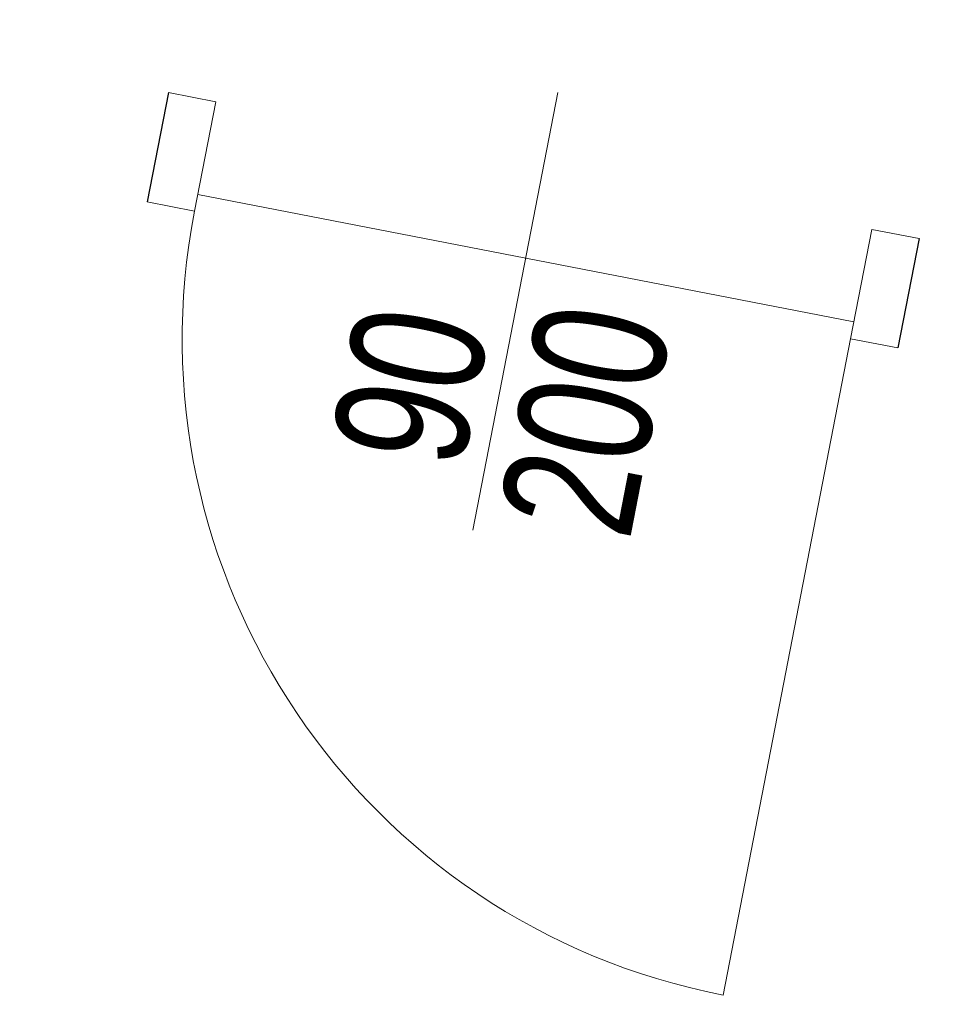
# Model space of a CAD drawing. Header units: centimetres. Extents: x 65 to 13411, y 3 to 13090.
# Tile 2 of 4: x 11882 to 12005, y 12477 to 12610. Entities that reach past the tile are written whole.
import ezdxf
from ezdxf.enums import TextEntityAlignment as Align

# ---------------------------------------------------------------- set-up
doc = ezdxf.new("R2010")
doc.units = ezdxf.units.CM
doc.header["$LTSCALE"] = 50
doc.header["$MEASUREMENT"] = 0
for name, color, linetype, lineweight in [('A-T', 6, 'Continuous', 9), ('A-ZW', 2, 'Continuous', 25), ('AT-T', 7, 'Continuous', 9)]:
    doc.layers.add(name, color=color, linetype=linetype, lineweight=lineweight)
doc.styles.add('NORM', font='norm.shx', dxfattribs={"width": 0.75})

# ---------------------------------------------------------------- blocks, each defined once
blk = doc.blocks.new('*U15')
for p, q in [((-51.5, -15), (-51.5, 0)), ((51.5, -15), (51.5, 0))]:
    blk.add_line(p, q)
at = {"layer": 'A-T'}
for p, q in [((-45, 90), (-45, 0)), ((0, -25), (0, 35)), ((-45, -2.3), (45, -2.3))]:
    blk.add_line(p, q, dxfattribs=at)
for points in [[(-45, 0), (-45, -15), (-51.5, -15), (-51.5, 0)], [(51.5, 0), (51.5, -15), (45, -15), (45, 0)]]:
    blk.add_lwpolyline(points, close=True, dxfattribs=at)
blk.add_arc((-45, 0), 90, 360, 90, dxfattribs=at)
at = {"style": 'NORM', "width": 0.75, "flags": 1}
for tag, p in [('WANDSTAERKE', (0, -70.12)), ('TYP', (0, -95.38))]:
    blk.add_attdef(tag, text='', height=18, dxfattribs=at).set_placement(p, align=Align.MIDDLE_CENTER)
at = {"layer": 'AT-T', "style": 'NORM', "width": 0.75, "flags": 8}
for tag, p in [('TUERHOEHE', (-12, 17.5)), ('TUERBREITE', (12, 17.5))]:
    blk.add_attdef(tag, text='', height=18, rotation=270, dxfattribs=at).set_placement(p, align=Align.MIDDLE_CENTER)
blk.add_attdef('BRANDSCHUTZ', text='', height=18, dxfattribs=at).set_placement((0, -30), align=Align.MIDDLE_CENTER)

msp = doc.modelspace()

# ---------------------------------------------------------------- block references
at = {"layer": 'A-ZW'}
ref = msp.add_blockref('*U15', (11949.3, 12575.33), dxfattribs=dict(at, rotation=169.0000000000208))
ref.add_attrib('TUERBREITE', '90', dxfattribs={"layer": 'AT-T', "height": 18, "rotation": 79, "style": 'NORM', "width": 0.75, "flags": 8}).set_placement((11934.18, 12560.44), align=Align.MIDDLE_CENTER)
ref.add_attrib('TUERHOEHE', '200', dxfattribs={"layer": 'AT-T', "height": 18, "rotation": 79, "style": 'NORM', "width": 0.75, "flags": 8}).set_placement((11957.74, 12555.86), align=Align.MIDDLE_CENTER)

doc.saveas('drawing.dxf')
